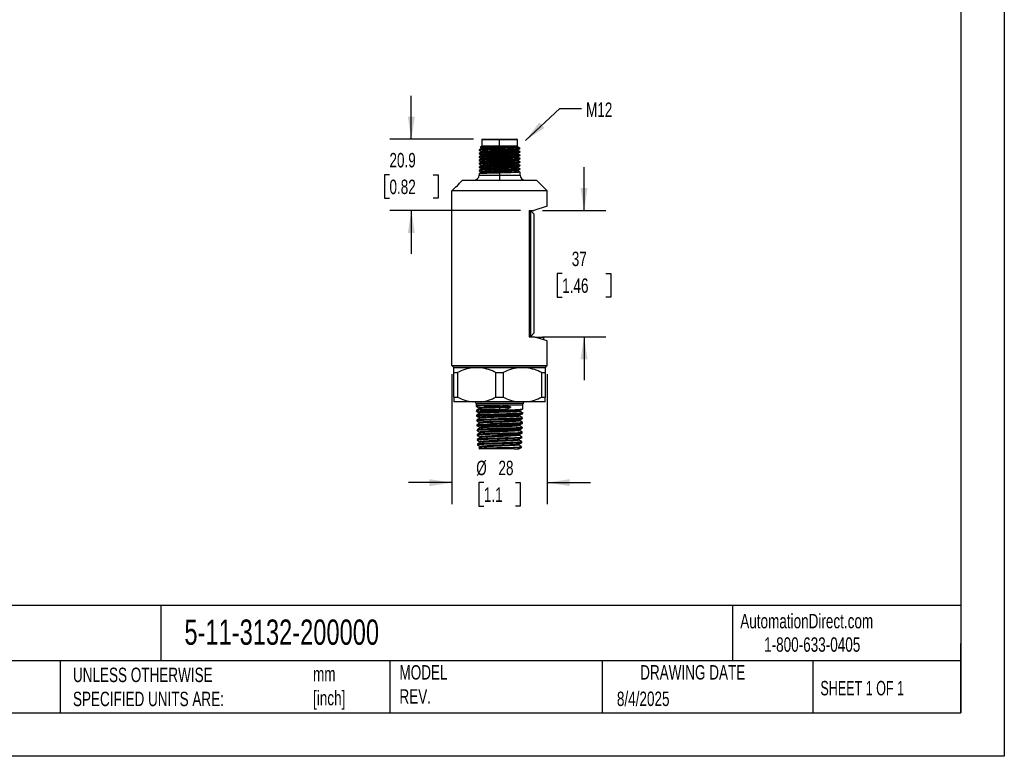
# Model space of a CAD drawing. Header units: millimetres. Extents: x 0 to 1397, y 0 to 1080.
# Tile 3 of 4: x 675 to 1397, y 0 to 540. Entities that reach past the tile are written whole.
import ezdxf

# ---------------------------------------------------------------- set-up
doc = ezdxf.new("R2010")
doc.units = ezdxf.units.MM
doc.header["$LTSCALE"] = 5
doc.linetypes.add('CENTERX2', pattern=[20.32, 12.7, -2.54, 2.54, -2.54])
doc.layers.add('DIMENSIONS', color=140, linetype='Continuous', lineweight=25)
doc.layers.add('TEXT', color=140, linetype='Continuous', lineweight=25)
doc.styles.add('SLDTEXTSTYLE0', font='TXT', dxfattribs={"width": 0.7})
doc.styles.add('SLDTEXTSTYLE1', font='TXT', dxfattribs={"width": 0.65})
doc.dimstyles.new('SLDDIMSTYLE0', dxfattribs={"dimtxt": 10.790039, "dimasz": 16.51, "dimexe": 0, "dimexo": 0.0625, "dimgap": 2.69751, "dimtad": 0, "dimtih": 1, "dimtoh": 1, "dimdec": 1, "dimlfac": 0.4, "dimrnd": 1e-09, "dimzin": 12, "dimdsep": 46, "dimtxsty": 'SLDTEXTSTYLE0', "dimsah": 1, "dimcen": 0.09, "dimadec": 0, "dimazin": 3, "dimtfac": 1, "dimtdec": 1, "dimtmove": 0, "dimatfit": 0, "dimfxl": 0, "dimfrac": 2, "dimtolj": 1, "dimtzin": 12, "dimarcsym": 0})
doc.dimstyles.new('SLDDIMSTYLE2', dxfattribs={"dimtxt": 0.18, "dimasz": 16.51, "dimexe": 0, "dimexo": 0.0625, "dimgap": 0, "dimtad": 0, "dimtih": 1, "dimtoh": 1, "dimdec": 0, "dimrnd": 1e-09, "dimzin": 0, "dimdsep": 46, "dimtxsty": 'Standard', "dimsah": 1, "dimcen": 0.09, "dimadec": 0, "dimazin": 0, "dimtfac": 16.51, "dimtdec": 0, "dimtofl": 0, "dimtmove": 0, "dimatfit": 3, "dimfxl": 0, "dimfrac": 2, "dimtolj": 1, "dimtzin": 0, "dimarcsym": 0})

# ---------------------------------------------------------------- blocks, each defined once
blk = doc.blocks.new('_D_3')
at = {"layer": 'DIMENSIONS'}
for p, q in [((1088.98, 399.95), (1088.98, 431.7)), ((1058.47, 399.95), (1104.86, 399.95)), ((1072.95, 353.7), (1069.33, 353.7)), ((1069.33, 353.7), (1069.33, 336.55)), ((1105.01, 353.7), (1108.64, 353.7)), ((1108.64, 353.7), (1108.64, 336.55)), ((1069.33, 336.55), (1072.95, 336.55)), ((1108.64, 336.55), (1105.01, 336.55)), ((1058.47, 307.45), (1104.86, 307.45)), ((1088.98, 307.45), (1088.98, 275.7))]:
    blk.add_line(p, q, dxfattribs=at)
for points in [[(1088.98, 399.95), (1091.52, 416.46), (1086.44, 416.46)], [(1088.98, 307.45), (1086.44, 290.94), (1091.52, 290.94)]]:
    blk.add_solid(points, dxfattribs=at)
at = {"layer": 'DIMENSIONS', "char_height": 10.583, "attachment_point": 1, "style": 'SLDTEXTSTYLE0'}
for s, insert in [('37', (1080, 369.76)), ('1.46', (1072.95, 350.2))]:
    blk.add_mtext(s, dxfattribs=dict(at, insert=insert))
blk = doc.blocks.new('_D_4')
at = {"layer": 'DIMENSIONS'}
for p, q in [((962.37, 452.2), (962.37, 483.95)), ((1007.96, 452.2), (946.49, 452.2)), ((946.34, 426.08), (942.71, 426.08)), ((942.71, 426.08), (942.71, 408.93)), ((978.4, 426.08), (982.02, 426.08)), ((982.02, 426.08), (982.02, 408.93)), ((942.71, 408.93), (946.34, 408.93)), ((982.02, 408.93), (978.4, 408.93)), ((1042.4, 399.95), (946.49, 399.95)), ((962.37, 399.95), (962.37, 368.2))]:
    blk.add_line(p, q, dxfattribs=at)
for points in [[(962.37, 452.2), (964.91, 468.71), (959.83, 468.71)], [(962.37, 399.95), (959.83, 383.44), (964.91, 383.44)]]:
    blk.add_solid(points, dxfattribs=at)
at = {"layer": 'DIMENSIONS', "char_height": 10.583, "attachment_point": 1, "style": 'SLDTEXTSTYLE0'}
for s, insert in [('20.9', (946.34, 442.13)), ('0.82', (946.34, 422.57))]:
    blk.add_mtext(s, dxfattribs=dict(at, insert=insert))
blk = doc.blocks.new('_D_5')
at = {"layer": 'DIMENSIONS'}
for p, q in [((992.12, 279.98), (992.12, 184.68)), ((1062, 279.98), (1062, 184.68)), ((992.12, 200.55), (960.37, 200.55)), ((1015.52, 200.55), (1011.9, 200.55)), ((1011.9, 200.55), (1011.9, 183.4)), ((1038.61, 200.55), (1042.23, 200.55)), ((1042.23, 200.55), (1042.23, 183.4)), ((1062, 200.55), (1093.75, 200.55)), ((1011.9, 183.4), (1015.52, 183.4)), ((1042.23, 183.4), (1038.61, 183.4))]:
    blk.add_line(p, q, dxfattribs=at)
for points in [[(992.12, 200.55), (975.61, 203.09), (975.61, 198.01)], [(1062, 200.55), (1078.51, 198.01), (1078.51, 203.09)]]:
    blk.add_solid(points, dxfattribs=at)
at = {"layer": 'DIMENSIONS', "char_height": 10.583, "attachment_point": 1, "style": 'SLDTEXTSTYLE0'}
for s, insert in [('%%c', (1009.94, 216.61)), ('28', (1026.23, 216.61)), ('1.1', (1015.52, 197.05))]:
    blk.add_mtext(s, dxfattribs=dict(at, insert=insert))

msp = doc.modelspace()

# ---------------------------------------------------------------- linework, layer by layer
at = {"color": 7, "linetype": 'Continuous'}
for p, q in [((1397.01, 1079.51), (1397.01, 0.01)), ((1397.01, 0.01), (0.01, 0.01))]:
    msp.add_line(p, q, dxfattribs=at)
for p, q in [((1013.94, 451.83), (1013.94, 447.2)), ((1027.06, 451.83), (1013.94, 451.83)), ((1014.31, 452.2), (1027.06, 452.2)), ((1027.06, 452.2), (1039.81, 452.2)), ((1027.06, 451.83), (1027.06, 452.2)), ((1027.06, 447.2), (1027.06, 451.83)), ((1040.19, 451.83), (1027.06, 451.83)), ((1040.19, 447.2), (1040.19, 451.83)), ((1012.06, 444.31), (1012.06, 444.08)), ((1012.06, 441.81), (1012.06, 441.58)), ((1012.87, 446.11), (1012.85, 446.11)), ((1013.94, 447.2), (1012.86, 446.12)), ((1012.87, 446.1), (1013.6, 445.68)), ((1013.6, 445.69), (1013.6, 445.2)), ((1013.6, 443.19), (1013.6, 442.7)), ((1013.6, 440.69), (1013.6, 440.2)), ((1027.06, 447.2), (1013.94, 447.2)), ((1027.06, 447.2), (1027.06, 446.52)), ((1040.19, 447.2), (1027.06, 447.2)), ((1027.06, 446.32), (1027.06, 446.52)), ((1027.06, 445.82), (1027.06, 446.32)), ((1027.06, 444.93), (1027.06, 445.82)), ((1027.06, 444.93), (1027.06, 444.7)), ((1027.06, 442.43), (1027.06, 442.2)), ((1042.06, 445.33), (1039.67, 445.33)), ((1040.53, 446.86), (1040.19, 447.2)), ((1040.24, 446.86), (1040.51, 446.86)), ((1040.53, 446.44), (1040.53, 446.86)), ((1040.53, 443.94), (1040.53, 444.43)), ((1040.53, 441.44), (1040.53, 441.93)), ((1042.06, 445.33), (1041.52, 445.87)), ((1042.06, 442.83), (1042.06, 443.06)), ((1042.06, 440.33), (1042.06, 440.56)), ((1012.06, 439.31), (1012.06, 439.08)), ((1012.06, 436.81), (1012.06, 436.58)), ((1012.06, 434.31), (1012.06, 434.08)), ((1013.6, 438.19), (1013.6, 437.7)), ((1013.6, 435.69), (1013.6, 435.2)), ((1013.6, 433.19), (1013.6, 432.7)), ((1027.06, 439.93), (1027.06, 439.7)), ((1027.06, 437.43), (1027.06, 437.2)), ((1027.06, 434.93), (1027.06, 434.7)), ((1040.53, 438.94), (1040.53, 439.43)), ((1040.53, 436.44), (1040.53, 436.93)), ((1040.53, 433.94), (1040.53, 434.43)), ((1042.06, 437.83), (1042.06, 438.06)), ((1042.06, 435.33), (1042.06, 435.56)), ((1042.06, 432.83), (1042.06, 433.06)), ((1012.06, 431.81), (1012.06, 431.58)), ((1012.06, 429.31), (1012.06, 429.08)), ((1012.06, 426.81), (1012.06, 425.95)), ((1012.06, 425.95), (1027.06, 425.95)), ((1013.6, 430.69), (1013.6, 430.2)), ((1013.6, 428.19), (1013.6, 427.7)), ((1027.06, 432.43), (1027.06, 432.2)), ((1027.06, 429.93), (1027.06, 429.7)), ((1027.06, 427.43), (1027.06, 425.95)), ((1027.06, 425.95), (1027.06, 422.2)), ((1027.06, 425.95), (1042.06, 425.95)), ((1040.53, 431.44), (1040.53, 431.93)), ((1040.53, 428.94), (1040.53, 429.43)), ((1042.06, 430.33), (1042.06, 430.56)), ((1042.06, 425.95), (1042.06, 428.06)), ((999.94, 422.2), (997.69, 419.96)), ((999.94, 422.2), (1054.19, 422.2)), ((1062, 414.39), (1054.19, 422.2)), ((995.19, 417.45), (992.12, 414.39)), ((1062, 414.39), (992.12, 414.39)), ((992.12, 286.33), (992.12, 414.39)), ((995.19, 417.45), (995.58, 417.45)), ((1062, 403.06), (1062, 414.39)), ((1048.75, 399.95), (1052.12, 399.95)), ((1048.75, 399.95), (1048.75, 307.45)), ((1049.37, 399.7), (1049.37, 399.95)), ((1049.87, 399.7), (1049.37, 399.7)), ((1049.87, 307.7), (1049.87, 399.7)), ((1049.87, 399.7), (1052.12, 397.45)), ((1062, 403.06), (1052.12, 399.95)), ((1052.12, 397.45), (1052.12, 309.95)), ((1048.75, 307.45), (1052.12, 307.45)), ((1049.37, 307.45), (1049.37, 307.7)), ((1049.87, 307.7), (1049.37, 307.7)), ((1049.87, 307.7), (1052.12, 309.95)), ((1062, 304.34), (1052.12, 307.45)), ((1052.92, 307.2), (1059.56, 307.2)), ((1059.56, 305.12), (1059.56, 307.2)), ((1062, 286.33), (1062, 304.34)), ((992.12, 286.33), (1062, 286.33)), ((993.5, 284.95), (992.12, 286.33)), ((1060.62, 284.95), (993.5, 284.95)), ((993.56, 281.13), (993.56, 284.7)), ((1007.28, 284.7), (993.56, 284.7)), ((994.56, 284.95), (994.56, 284.7)), ((1013.34, 284.7), (1007.28, 284.7)), ((1040.78, 284.7), (1013.34, 284.7)), ((1046.84, 284.7), (1040.78, 284.7)), ((1060.56, 284.7), (1046.84, 284.7)), ((1059.56, 284.7), (1059.56, 284.95)), ((1060.56, 284.7), (1060.56, 281.13)), ((1060.62, 284.95), (1062, 286.33)), ((993.56, 281.13), (996.21, 281.13)), ((993.56, 263.27), (993.56, 281.13)), ((996.21, 281.13), (996.21, 263.27)), ((1024.42, 281.13), (1029.71, 281.13)), ((1024.42, 263.27), (1024.42, 281.13)), ((1029.71, 281.13), (1029.71, 263.27)), ((1057.92, 263.27), (1057.92, 281.13)), ((1057.92, 281.13), (1060.56, 281.13)), ((1060.56, 281.13), (1060.56, 263.27)), ((993.56, 263.27), (996.21, 263.27)), ((1024.42, 263.27), (1029.71, 263.27)), ((1057.92, 263.27), (1060.56, 263.27)), ((1007.28, 259.7), (993.56, 259.7)), ((1013.34, 259.7), (1007.28, 259.7)), ((1009.94, 258.45), (1009.94, 257.2)), ((1044.19, 258.45), (1009.94, 258.45)), ((1009.94, 257.2), (1009.96, 256.32)), ((1027.06, 257.2), (1009.94, 257.2)), ((1010.06, 253.41), (1010.07, 252.79)), ((1011.97, 255.24), (1011.99, 254.63)), ((1040.78, 259.7), (1013.34, 259.7)), ((1044.19, 257.2), (1027.06, 257.2)), ((1027.06, 257.2), (1027.06, 256.12)), ((1035.04, 256.12), (1027.06, 256.12)), ((1027.06, 256.12), (1027.06, 255.5)), ((1027.06, 255.5), (1027.06, 254.3)), ((1035.03, 255.5), (1027.06, 255.5)), ((1046.84, 259.7), (1040.78, 259.7)), ((1042.08, 252.85), (1042.1, 253.48)), ((1044.11, 254.55), (1044.19, 257.2)), ((1044.19, 257.2), (1044.19, 258.45)), ((1060.56, 259.7), (1046.84, 259.7)), ((1010.17, 249.89), (1010.18, 249.26)), ((1010.27, 246.36), (1010.29, 245.74)), ((1012.08, 251.71), (1012.1, 251.11)), ((1012.19, 248.19), (1012.21, 247.58)), ((1041.86, 245.8), (1041.88, 246.4)), ((1041.97, 249.33), (1041.99, 249.95)), ((1043.89, 247.5), (1043.9, 248.12)), ((1044, 251.03), (1044.01, 251.65)), ((1010.38, 242.83), (1010.4, 242.21)), ((1010.49, 239.31), (1010.51, 238.68)), ((1010.53, 238.68), (1010.59, 238.74)), ((1012.3, 244.66), (1012.32, 244.05)), ((1012.41, 241.13), (1012.43, 240.52)), ((1041.64, 238.74), (1041.66, 239.35)), ((1041.75, 242.27), (1041.77, 242.88)), ((1043.67, 240.44), (1043.69, 241.07)), ((1043.78, 243.97), (1043.79, 244.6)), ((1010.6, 235.78), (1010.62, 235.15)), ((1010.68, 235.83), (1010.62, 235.78)), ((1010.62, 235.15), (1010.66, 235.12)), ((1010.71, 232.25), (1010.73, 231.63)), ((1012.52, 237.6), (1012.54, 237)), ((1012.63, 234.08), (1012.65, 233.47)), ((1041.42, 231.69), (1041.44, 232.31)), ((1041.53, 235.22), (1041.55, 235.82)), ((1043.45, 233.39), (1043.47, 234.01)), ((1043.56, 236.92), (1043.58, 237.54)), ((1010.82, 228.72), (1010.84, 228.1)), ((1011.73, 225.67), (1012.22, 225.2)), ((1037.73, 225.2), (1012.22, 225.2)), ((1012.74, 230.55), (1012.76, 229.94)), ((1012.85, 227.02), (1012.87, 226.42)), ((1037.01, 226.45), (1043.23, 226.45)), ((1037.73, 225.2), (1041.14, 225.2)), ((1041.31, 228.16), (1041.33, 228.79)), ((1042.95, 226.19), (1043.23, 226.45)), ((1043.23, 226.45), (1043.25, 226.96)), ((1043.34, 229.86), (1043.36, 230.49))]:
    msp.add_line(p, q)
at = {"flags": 128}
for points in [[(1027.06, 444.7), (1024.16, 444.63), (1021.32, 444.55), (1018.71, 444.46), (1016.46, 444.39), (1014.61, 444.31), (1013.2, 444.23), (1012.35, 444.15), (1012.06, 444.08), (1012.12, 444.06)], [(1027.06, 442.2), (1024.16, 442.13), (1021.32, 442.05), (1018.71, 441.96), (1016.46, 441.89), (1014.61, 441.81), (1013.2, 441.73), (1012.35, 441.65), (1012.06, 441.58), (1012.13, 441.56)], [(1012.07, 444.06), (1012.84, 443.62), (1013.6, 443.18)], [(1013.61, 445.21), (1012.84, 444.77), (1012.08, 444.32)], [(1013.62, 442.71), (1012.85, 442.27), (1012.08, 441.83)], [(1012.08, 441.56), (1012.85, 441.12), (1013.6, 440.68)], [(1040.51, 441.92), (1040.17, 441.85), (1039.37, 441.77), (1038.15, 441.7), (1036.58, 441.63), (1034.7, 441.56), (1032.52, 441.48), (1030.15, 441.41), (1027.71, 441.33), (1025.28, 441.26), (1022.85, 441.19), (1020.55, 441.11), (1018.5, 441.04), (1016.77, 440.97), (1015.35, 440.9), (1014.32, 440.82), (1013.74, 440.75), (1013.63, 440.69)], [(1040.49, 444.42), (1040.49, 444.41), (1040.09, 444.34), (1039.23, 444.26), (1037.96, 444.19), (1036.35, 444.12), (1034.43, 444.05), (1032.22, 443.97), (1029.83, 443.9), (1027.39, 443.83), (1024.95, 443.75), (1022.53, 443.68), (1020.26, 443.6), (1018.25, 443.53), (1016.56, 443.46), (1015.19, 443.39), (1014.22, 443.31), (1013.69, 443.24), (1013.65, 443.19)], [(1040.48, 443.94), (1040.49, 443.91), (1040.09, 443.84), (1039.23, 443.76), (1037.96, 443.69), (1036.35, 443.62), (1034.43, 443.55), (1032.22, 443.47), (1029.83, 443.4), (1027.39, 443.33), (1024.95, 443.25), (1022.53, 443.18), (1020.26, 443.1), (1018.25, 443.03), (1016.56, 442.96), (1015.19, 442.89), (1014.22, 442.81), (1013.69, 442.74), (1013.67, 442.71)], [(1040.49, 441.44), (1040.51, 441.42), (1040.17, 441.35), (1039.37, 441.27), (1038.15, 441.2), (1036.58, 441.13), (1034.7, 441.06), (1032.52, 440.98), (1030.15, 440.91), (1027.71, 440.83), (1025.28, 440.76), (1022.85, 440.69), (1020.55, 440.61), (1018.5, 440.54), (1016.77, 440.47), (1015.35, 440.4), (1014.32, 440.32), (1013.74, 440.25), (1013.67, 440.21)], [(1027.06, 445.82), (1029.24, 445.88), (1031.4, 445.95), (1033.45, 446.01), (1035.31, 446.08), (1037.39, 446.16), (1039.03, 446.25), (1040.09, 446.34), (1040.52, 446.43), (1040.48, 446.44)], [(1027.06, 444.93), (1029.82, 445), (1032.53, 445.08), (1035.05, 445.16), (1036.82, 445.21), (1038.35, 445.27), (1039.67, 445.33)], [(1042.01, 443.07), (1042.06, 443.06), (1041.78, 442.98), (1040.92, 442.9), (1039.52, 442.82), (1037.67, 442.74), (1035.42, 442.67), (1032.8, 442.59), (1029.96, 442.51), (1027.06, 442.43)], [(1042, 440.57), (1042.06, 440.56), (1041.78, 440.48), (1040.92, 440.4), (1039.52, 440.32), (1037.67, 440.24), (1035.42, 440.17), (1032.8, 440.09), (1029.96, 440.01), (1027.06, 439.93)], [(1039.67, 445.33), (1040.08, 445.38), (1040.58, 445.46), (1041.04, 445.56), (1041.31, 445.64), (1041.45, 445.7), (1041.52, 445.76), (1041.55, 445.82), (1041.5, 445.89), (1041.45, 445.91)], [(1041.45, 445.92), (1041.28, 446.02), (1040.51, 446.46)], [(1040.51, 444.42), (1041.28, 444.86), (1042.04, 445.31)], [(1040.51, 441.92), (1041.28, 442.37), (1042.05, 442.81)], [(1040.51, 439.42), (1041.28, 439.87), (1042.05, 440.31)], [(1042.05, 443.07), (1041.28, 443.51), (1040.53, 443.95)], [(1042.05, 440.57), (1041.28, 441.02), (1040.53, 441.45)], [(1027.06, 439.7), (1024.16, 439.63), (1021.32, 439.55), (1018.71, 439.46), (1016.46, 439.39), (1014.61, 439.31), (1013.2, 439.23), (1012.35, 439.15), (1012.06, 439.08), (1012.12, 439.06)], [(1027.06, 437.2), (1024.16, 437.13), (1021.32, 437.05), (1018.71, 436.96), (1016.46, 436.89), (1014.61, 436.81), (1013.2, 436.73), (1012.35, 436.65), (1012.06, 436.58), (1012.14, 436.56)], [(1027.06, 434.7), (1024.16, 434.63), (1021.32, 434.55), (1018.71, 434.46), (1016.46, 434.39), (1014.61, 434.31), (1013.2, 434.23), (1012.35, 434.15), (1012.06, 434.08), (1012.13, 434.06)], [(1012.07, 439.06), (1012.84, 438.62), (1013.6, 438.18)], [(1013.61, 435.21), (1012.84, 434.76), (1012.07, 434.32)], [(1013.61, 440.21), (1012.84, 439.77), (1012.08, 439.32)], [(1013.62, 437.71), (1012.85, 437.27), (1012.08, 436.83)], [(1012.08, 436.56), (1012.85, 436.11), (1013.6, 435.68)], [(1012.08, 434.06), (1012.84, 433.62), (1013.6, 433.18)], [(1040.47, 436.92), (1040.31, 436.87), (1039.63, 436.79), (1038.51, 436.72), (1037.03, 436.65), (1035.24, 436.58), (1033.13, 436.5), (1030.8, 436.43), (1028.36, 436.35), (1025.93, 436.28), (1023.49, 436.21), (1021.15, 436.13), (1019.02, 436.06), (1017.2, 435.99), (1015.7, 435.92), (1014.56, 435.84), (1013.85, 435.77), (1013.6, 435.7), (1013.61, 435.69)], [(1040.46, 434.42), (1040.36, 434.38), (1039.74, 434.31), (1038.69, 434.23), (1037.25, 434.16), (1035.5, 434.09), (1033.42, 434.01), (1031.12, 433.94), (1028.69, 433.86), (1026.25, 433.79), (1023.81, 433.72), (1021.45, 433.64), (1019.29, 433.57), (1017.43, 433.5), (1015.88, 433.43), (1014.69, 433.35), (1013.92, 433.28), (1013.6, 433.2), (1013.63, 433.19)], [(1040.49, 439.42), (1040.24, 439.36), (1039.5, 439.28), (1038.34, 439.21), (1036.81, 439.14), (1034.97, 439.07), (1032.83, 438.99), (1030.47, 438.92), (1028.03, 438.84), (1025.6, 438.77), (1023.17, 438.7), (1020.85, 438.62), (1018.76, 438.55), (1016.99, 438.48), (1015.52, 438.41), (1014.44, 438.33), (1013.79, 438.26), (1013.61, 438.19)], [(1040.5, 433.94), (1040.36, 433.88), (1039.74, 433.81), (1038.69, 433.73), (1037.25, 433.66), (1035.5, 433.59), (1033.42, 433.51), (1031.12, 433.44), (1028.69, 433.36), (1026.25, 433.29), (1023.81, 433.22), (1021.45, 433.14), (1019.29, 433.07), (1017.43, 433), (1015.88, 432.93), (1014.69, 432.85), (1013.92, 432.78), (1013.63, 432.71)], [(1040.53, 436.44), (1040.31, 436.37), (1039.63, 436.29), (1038.51, 436.22), (1037.03, 436.15), (1035.24, 436.08), (1033.13, 436), (1030.8, 435.93), (1028.36, 435.85), (1025.93, 435.78), (1023.49, 435.71), (1021.15, 435.63), (1019.02, 435.56), (1017.2, 435.49), (1015.7, 435.42), (1014.56, 435.34), (1013.85, 435.27), (1013.64, 435.21)], [(1040.5, 438.94), (1040.53, 438.93), (1040.24, 438.86), (1039.5, 438.78), (1038.34, 438.71), (1036.81, 438.64), (1034.97, 438.57), (1032.83, 438.49), (1030.47, 438.42), (1028.03, 438.34), (1025.6, 438.27), (1023.17, 438.2), (1020.85, 438.12), (1018.76, 438.05), (1016.99, 437.98), (1015.52, 437.91), (1014.44, 437.83), (1013.79, 437.76), (1013.67, 437.71)], [(1042, 438.07), (1042.06, 438.06), (1041.78, 437.98), (1040.92, 437.9), (1039.52, 437.82), (1037.67, 437.74), (1035.42, 437.67), (1032.8, 437.59), (1029.96, 437.51), (1027.06, 437.43)], [(1042, 435.57), (1042.06, 435.56), (1041.78, 435.48), (1040.92, 435.4), (1039.52, 435.32), (1037.67, 435.24), (1035.42, 435.17), (1032.8, 435.09), (1029.96, 435.01), (1027.06, 434.93)], [(1042, 433.07), (1042.06, 433.06), (1041.78, 432.98), (1040.92, 432.9), (1039.52, 432.82), (1037.67, 432.74), (1035.42, 432.67), (1032.8, 432.59), (1029.96, 432.51), (1027.06, 432.43)], [(1040.51, 436.92), (1041.28, 437.37), (1042.05, 437.81)], [(1040.52, 434.42), (1041.28, 434.87), (1042.05, 435.31)], [(1042.05, 438.07), (1041.28, 438.51), (1040.53, 438.95)], [(1042.05, 435.57), (1041.28, 436.02), (1040.53, 436.45)], [(1042.05, 433.07), (1041.28, 433.52), (1040.53, 433.95)], [(1027.06, 432.2), (1024.16, 432.13), (1021.32, 432.05), (1018.71, 431.96), (1016.46, 431.89), (1014.61, 431.81), (1013.2, 431.73), (1012.35, 431.65), (1012.06, 431.58), (1012.14, 431.56)], [(1027.06, 429.7), (1024.16, 429.63), (1021.32, 429.55), (1018.71, 429.46), (1016.46, 429.39), (1014.61, 429.31), (1013.2, 429.23), (1012.35, 429.15), (1012.06, 429.08), (1012.13, 429.06)], [(1013.61, 430.21), (1012.84, 429.76), (1012.07, 429.32)], [(1013.61, 432.71), (1012.85, 432.27), (1012.08, 431.82)], [(1012.08, 431.56), (1012.85, 431.11), (1013.6, 430.68)], [(1012.08, 429.06), (1012.84, 428.62), (1013.6, 428.18)], [(1013.61, 427.71), (1012.85, 427.27), (1012.08, 426.82)], [(1040.46, 431.92), (1040.41, 431.89), (1039.85, 431.82), (1038.85, 431.74), (1037.46, 431.67), (1035.75, 431.6), (1033.72, 431.52), (1031.43, 431.45), (1029.01, 431.37), (1026.58, 431.3), (1024.14, 431.23), (1021.75, 431.15), (1019.56, 431.08), (1017.65, 431.01), (1016.07, 430.94), (1014.82, 430.86), (1013.99, 430.79), (1013.62, 430.71), (1013.65, 430.69)], [(1040.49, 431.44), (1040.41, 431.39), (1039.85, 431.32), (1038.85, 431.24), (1037.46, 431.17), (1035.75, 431.1), (1033.72, 431.02), (1031.43, 430.95), (1029.01, 430.87), (1026.58, 430.8), (1024.14, 430.73), (1021.75, 430.65), (1019.56, 430.58), (1017.65, 430.51), (1016.07, 430.44), (1014.82, 430.36), (1013.99, 430.29), (1013.62, 430.21), (1013.63, 430.21)], [(1040.47, 429.42), (1040.45, 429.4), (1039.95, 429.33), (1039.01, 429.25), (1037.66, 429.18), (1036, 429.11), (1034, 429.03), (1031.75, 428.96), (1029.34, 428.88), (1026.9, 428.81), (1024.46, 428.74), (1022.06, 428.66), (1019.84, 428.59), (1017.89, 428.52), (1016.26, 428.45), (1014.97, 428.37), (1014.08, 428.3), (1013.64, 428.22), (1013.65, 428.19)], [(1040.48, 428.94), (1040.45, 428.9), (1039.95, 428.83), (1039.01, 428.75), (1037.66, 428.68), (1036, 428.61), (1034, 428.53), (1031.75, 428.46), (1029.34, 428.38), (1026.9, 428.31), (1024.46, 428.24), (1022.06, 428.16), (1019.84, 428.09), (1017.89, 428.02), (1016.26, 427.95), (1014.97, 427.87), (1014.08, 427.8), (1013.64, 427.72), (1013.65, 427.71)], [(1042, 430.57), (1042.06, 430.56), (1041.78, 430.48), (1040.92, 430.4), (1039.52, 430.32), (1037.67, 430.24), (1035.42, 430.17), (1032.8, 430.09), (1029.96, 430.01), (1027.06, 429.93)], [(1041.99, 428.07), (1042.06, 428.06), (1041.78, 427.98), (1040.92, 427.9), (1039.52, 427.82), (1037.67, 427.74), (1035.42, 427.67), (1032.8, 427.59), (1029.96, 427.51), (1027.06, 427.43)], [(1040.51, 431.92), (1041.28, 432.37), (1042.05, 432.81)], [(1040.52, 429.42), (1041.28, 429.87), (1042.05, 430.31)], [(1042.05, 430.57), (1041.28, 431.02), (1040.53, 431.45)], [(1042.04, 428.07), (1041.28, 428.52), (1040.53, 428.95)], [(995.58, 417.45), (996.43, 418.42), (996.43, 418.42)], [(993.56, 263.27), (993.56, 261.64), (993.56, 260.43), (993.56, 259.7)], [(1060.56, 259.7), (1060.56, 260.42), (1060.56, 261.64), (1060.56, 263.27)], [(1009.99, 256.29), (1011, 255.75), (1011.97, 255.22)], [(1012.02, 254.65), (1011.05, 254.05), (1010.08, 253.45)], [(1010.08, 252.79), (1010.08, 252.8), (1010.21, 252.86), (1010.57, 252.93), (1011.51, 253.02), (1012.91, 253.12), (1014.73, 253.22), (1016.91, 253.31), (1019.39, 253.41), (1022.1, 253.51), (1024.95, 253.6), (1027.87, 253.7), (1030.77, 253.8), (1033.56, 253.89), (1036.16, 253.99), (1038.49, 254.09), (1040.48, 254.18), (1042.08, 254.28), (1043.24, 254.38), (1043.92, 254.47), (1044.07, 254.56)], [(1010.11, 252.76), (1011.11, 252.22), (1012.08, 251.7)], [(1027.06, 255.5), (1023.9, 255.38), (1020.89, 255.26), (1018.14, 255.14), (1015.8, 255.03), (1013.95, 254.91), (1012.69, 254.79), (1012.06, 254.67), (1012.06, 254.65)], [(1042.05, 253.44), (1041.97, 253.41), (1041.68, 253.35), (1041.21, 253.29), (1040.58, 253.23), (1039.8, 253.16), (1038.87, 253.1), (1037.8, 253.04), (1036.61, 252.98), (1035.31, 252.92), (1033.92, 252.86), (1032.44, 252.8), (1030.91, 252.74), (1029.32, 252.68), (1027.72, 252.62), (1026.1, 252.56), (1024.5, 252.5), (1022.93, 252.44), (1021.41, 252.38), (1019.95, 252.32), (1018.57, 252.26), (1017.3, 252.2), (1016.13, 252.14), (1015.1, 252.08), (1014.2, 252.02), (1013.45, 251.96), (1012.86, 251.9), (1012.43, 251.84), (1012.17, 251.78), (1012.08, 251.72), (1012.08, 251.71)], [(1042, 252.85), (1041.94, 252.78), (1041.18, 252.66), (1039.79, 252.54), (1037.85, 252.42), (1035.42, 252.3), (1032.63, 252.19), (1029.6, 252.07), (1026.45, 251.95), (1023.33, 251.83), (1020.38, 251.71), (1017.72, 251.59), (1015.48, 251.48), (1013.76, 251.36), (1012.62, 251.24), (1012.13, 251.12)], [(1015.57, 256.79), (1017.21, 256.86), (1018.99, 256.93), (1020.9, 256.99), (1022.9, 257.06)], [(1022.92, 254.16), (1020.93, 254.09), (1019.04, 254.02), (1017.26, 253.95), (1015.63, 253.89)], [(1022.9, 257.06), (1024.97, 257.13), (1027.06, 257.2)], [(1027.06, 254.3), (1024.98, 254.23), (1022.92, 254.16)], [(1035.04, 256.12), (1035.03, 255.77), (1035.03, 255.5)], [(1043.99, 251.65), (1043.96, 251.61), (1043.67, 251.54), (1043.17, 251.48), (1042.46, 251.41), (1041.57, 251.35), (1040.52, 251.29), (1039.33, 251.23), (1038.02, 251.17), (1036.62, 251.11), (1035.15, 251.05), (1033.62, 250.99), (1032.06, 250.94), (1028.92, 250.83), (1025.85, 250.73), (1022.95, 250.63), (1020.31, 250.54), (1017.96, 250.45), (1015.94, 250.37), (1014.26, 250.29), (1012.91, 250.21), (1011.87, 250.14), (1011.11, 250.08), (1010.6, 250.02), (1010.3, 249.96), (1010.23, 249.94), (1010.19, 249.92), (1010.17, 249.9), (1010.17, 249.89)], [(1010.22, 249.23), (1010.19, 249.25), (1010.19, 249.26), (1010.18, 249.26), (1010.18, 249.26), (1010.18, 249.26), (1010.18, 249.26), (1010.18, 249.26), (1010.18, 249.26), (1010.18, 249.26), (1010.45, 249.36), (1011.24, 249.46), (1012.71, 249.58), (1014.72, 249.69), (1017.18, 249.8), (1020, 249.9), (1023.06, 250.01), (1026.24, 250.12), (1029.42, 250.23), (1032.49, 250.33), (1035.35, 250.43), (1037.91, 250.54), (1040.09, 250.64), (1041.82, 250.74), (1043.06, 250.84), (1043.79, 250.94), (1043.97, 251.03)], [(1012.13, 251.12), (1011.16, 250.52), (1010.19, 249.92)], [(1010.22, 249.23), (1011.22, 248.69), (1012.19, 248.17)], [(1012.25, 247.6), (1011.28, 247), (1010.31, 246.4)], [(1043.84, 248.13), (1043.86, 248.09), (1043.41, 247.99), (1042.47, 247.89), (1041.06, 247.8), (1039.25, 247.7), (1037.07, 247.6), (1034.59, 247.5), (1031.89, 247.41), (1029.05, 247.31), (1026.15, 247.21), (1023.28, 247.12), (1020.52, 247.02), (1017.95, 246.92), (1015.66, 246.83), (1013.71, 246.73), (1012.16, 246.63), (1011.05, 246.53), (1010.42, 246.44), (1010.32, 246.36)], [(1010.32, 245.7), (1011.33, 245.16), (1012.3, 244.64)], [(1041.94, 249.92), (1041.93, 249.9), (1041.71, 249.84), (1041.32, 249.78), (1040.76, 249.72), (1040.04, 249.66), (1039.18, 249.6), (1038.17, 249.54), (1037.04, 249.48), (1035.79, 249.42), (1034.44, 249.36), (1033.01, 249.3), (1031.5, 249.24), (1029.95, 249.18), (1028.36, 249.12), (1026.76, 249.06), (1025.17, 249), (1023.59, 248.94), (1022.06, 248.88), (1020.58, 248.82), (1019.18, 248.76), (1017.87, 248.7), (1016.67, 248.63), (1015.59, 248.57), (1014.64, 248.51), (1013.83, 248.45), (1013.18, 248.39), (1012.69, 248.33), (1012.36, 248.27), (1012.21, 248.21), (1012.21, 248.19)], [(1041.92, 249.33), (1041.73, 249.23), (1040.85, 249.11), (1039.37, 248.99), (1037.33, 248.87), (1034.85, 248.75), (1032.02, 248.63), (1028.97, 248.52), (1025.84, 248.4), (1022.77, 248.28), (1019.89, 248.16), (1017.32, 248.04), (1015.19, 247.92), (1013.59, 247.81), (1012.58, 247.69), (1012.32, 247.6)], [(1041.83, 246.39), (1041.71, 246.34), (1041.39, 246.28), (1040.9, 246.22), (1040.25, 246.16), (1039.45, 246.1), (1038.51, 246.04), (1037.44, 245.98), (1036.24, 245.92), (1034.94, 245.86), (1033.55, 245.8), (1032.08, 245.74), (1030.56, 245.68), (1029, 245.62), (1027.41, 245.55), (1025.82, 245.49), (1024.25, 245.43), (1022.71, 245.37), (1021.22, 245.31), (1019.79, 245.25), (1018.45, 245.19), (1017.22, 245.13), (1016.09, 245.07), (1015.1, 245.01), (1013.53, 244.89), (1012.97, 244.83), (1012.58, 244.77), (1012.36, 244.71), (1012.32, 244.66)], [(1041.85, 245.8), (1041.86, 245.79), (1041.5, 245.68), (1040.51, 245.56), (1038.92, 245.44), (1036.81, 245.32), (1034.27, 245.2), (1031.41, 245.08), (1028.36, 244.97), (1025.25, 244.85), (1022.23, 244.73), (1019.42, 244.61), (1016.95, 244.49), (1014.93, 244.37), (1013.44, 244.26), (1012.56, 244.14), (1012.43, 244.07)], [(1030.34, 246.73), (1033.3, 246.83), (1036.05, 246.94), (1038.5, 247.04), (1040.57, 247.14), (1042.17, 247.25), (1043.27, 247.35), (1043.82, 247.45), (1043.81, 247.5)], [(1041.84, 246.39), (1042.85, 246.93), (1043.85, 247.47)], [(1043.78, 244.62), (1042.81, 245.22), (1041.86, 245.82)], [(1043.88, 248.16), (1042.91, 248.76), (1041.97, 249.34)], [(1012.35, 244.07), (1011.38, 243.47), (1010.41, 242.87)], [(1010.44, 242.21), (1010.42, 242.23), (1010.67, 242.31), (1011.24, 242.39), (1012.11, 242.47), (1013.26, 242.54), (1014.68, 242.62), (1016.33, 242.7), (1018.18, 242.78), (1020.21, 242.85), (1022.37, 242.93), (1024.61, 243.01)], [(1012.45, 240.54), (1011.48, 239.93), (1010.51, 239.33)], [(1024.63, 240.11), (1022.39, 240.03), (1020.25, 239.95), (1018.23, 239.87), (1016.39, 239.8), (1014.74, 239.72), (1013.33, 239.64), (1012.19, 239.56), (1011.33, 239.49), (1010.76, 239.41), (1010.51, 239.33), (1010.53, 239.31)], [(1010.55, 238.65), (1011.08, 238.36), (1011.59, 238.09), (1012.55, 237.57)], [(1041.71, 242.86), (1041.68, 242.84), (1041.01, 242.72), (1040.44, 242.66), (1039.7, 242.6), (1038.82, 242.53), (1037.81, 242.47), (1036.67, 242.41), (1035.42, 242.35), (1034.07, 242.29), (1032.64, 242.23), (1029.62, 242.11), (1028.05, 242.05), (1026.47, 241.99), (1023.35, 241.87), (1021.85, 241.81), (1020.41, 241.75), (1017.78, 241.63), (1016.61, 241.57), (1015.57, 241.51), (1014.66, 241.45), (1013.9, 241.39), (1013.28, 241.33), (1012.83, 241.27), (1012.54, 241.21), (1012.42, 241.15), (1012.45, 241.13)], [(1041.69, 242.27), (1041.73, 242.24), (1041.25, 242.13), (1040.15, 242.01), (1038.47, 241.89), (1036.28, 241.77), (1033.68, 241.65), (1030.8, 241.53), (1027.75, 241.42), (1024.67, 241.3), (1021.7, 241.18), (1018.97, 241.06), (1016.6, 240.94), (1014.69, 240.82), (1013.33, 240.71), (1012.58, 240.59), (1012.53, 240.54)], [(1041.61, 239.33), (1041.45, 239.27), (1041.1, 239.21), (1039.92, 239.09), (1039.11, 239.03), (1038.15, 238.97), (1035.87, 238.85), (1034.57, 238.79), (1033.19, 238.73), (1030.22, 238.61), (1028.68, 238.55), (1027.11, 238.49), (1025.55, 238.43), (1024, 238.37), (1021.03, 238.25), (1019.65, 238.19), (1018.35, 238.13), (1016.06, 238.01), (1015.1, 237.94), (1014.28, 237.88), (1013.1, 237.76), (1012.74, 237.7), (1012.55, 237.64), (1012.6, 237.6)], [(1041.56, 238.74), (1041.58, 238.69), (1040.98, 238.57), (1039.77, 238.46), (1037.99, 238.34), (1035.74, 238.22), (1033.1, 238.1), (1030.19, 237.98), (1027.15, 237.86), (1024.1, 237.75), (1021.19, 237.63), (1018.54, 237.51), (1016.27, 237.39), (1014.47, 237.27), (1013.24, 237.15), (1012.61, 237.04), (1012.62, 237.02)], [(1019.25, 239.29), (1021.1, 239.36), (1023.04, 239.43), (1025.03, 239.49), (1027.06, 239.56)], [(1024.61, 243.01), (1026.91, 243.09), (1029.21, 243.16), (1031.46, 243.24), (1033.64, 243.32), (1035.69, 243.4), (1037.58, 243.47), (1039.26, 243.55), (1040.72, 243.63), (1041.91, 243.71), (1042.83, 243.78), (1043.44, 243.86), (1043.74, 243.94), (1043.74, 243.97)], [(1043.65, 241.07), (1043.65, 241.04), (1043.35, 240.96), (1042.74, 240.88), (1041.83, 240.8), (1040.64, 240.73), (1039.2, 240.65), (1037.52, 240.57), (1035.64, 240.49), (1033.6, 240.42), (1031.44, 240.34), (1029.2, 240.26), (1026.91, 240.18), (1024.63, 240.11)], [(1027.06, 239.56), (1029.09, 239.63), (1031.09, 239.7), (1033.03, 239.77), (1034.88, 239.84)], [(1043.72, 244.6), (1043.73, 244.55), (1043.18, 244.45), (1042.09, 244.34), (1040.49, 244.24), (1038.44, 244.14), (1036.01, 244.03), (1033.27, 243.93), (1030.32, 243.83)], [(1040.86, 240.12), (1042.32, 240.22), (1043.26, 240.32), (1043.65, 240.43), (1043.62, 240.45)], [(1041.62, 239.33), (1042.62, 239.87), (1043.63, 240.41)], [(1043.55, 237.57), (1042.58, 238.18), (1041.64, 238.76)], [(1041.73, 242.86), (1042.74, 243.4), (1043.74, 243.94)], [(1043.66, 241.1), (1042.69, 241.7), (1041.75, 242.29)], [(1012.57, 237.02), (1011.6, 236.41), (1010.63, 235.81)], [(1010.65, 235.12), (1011.66, 234.58), (1012.63, 234.06)], [(1025.46, 233.08), (1022.51, 232.98), (1019.72, 232.87), (1017.18, 232.77), (1014.97, 232.67), (1013.16, 232.56), (1011.82, 232.46), (1011, 232.36), (1010.71, 232.25), (1010.72, 232.25)], [(1043.39, 233.36), (1043.09, 233.27), (1042.35, 233.18), (1041.26, 233.1), (1039.9, 233.02), (1038.34, 232.94), (1036.63, 232.86), (1034.83, 232.79), (1032.99, 232.72), (1031.16, 232.65), (1029.37, 232.59), (1027.1, 232.51), (1024.99, 232.44), (1023.1, 232.37), (1020.67, 232.28), (1018.73, 232.21), (1017.25, 232.15), (1016.18, 232.1), (1015.46, 232.07), (1015.05, 232.05), (1014.95, 232.04), (1014.95, 232.04), (1014.95, 232.04), (1014.93, 232.04), (1014.85, 232.04), (1013.62, 231.97), (1012.56, 231.9), (1011.7, 231.82), (1010.99, 231.73), (1010.73, 231.63), (1010.73, 231.63), (1010.73, 231.63), (1010.73, 231.63), (1010.73, 231.63), (1010.73, 231.63), (1010.74, 231.62), (1010.75, 231.6), (1010.78, 231.59)], [(1012.68, 233.49), (1011.71, 232.89), (1010.74, 232.28)], [(1010.77, 231.59), (1011.78, 231.05), (1012.74, 230.53)], [(1041.45, 235.22), (1041.4, 235.14), (1040.69, 235.02), (1039.37, 234.91), (1037.51, 234.79), (1035.19, 234.67), (1032.51, 234.55), (1029.59, 234.43), (1026.56, 234.31), (1023.55, 234.2), (1020.7, 234.08), (1018.13, 233.96), (1015.96, 233.84), (1014.28, 233.72), (1013.17, 233.6), (1012.68, 233.49)], [(1041.45, 235.8), (1041.15, 235.71), (1040.11, 235.59), (1038.47, 235.47), (1037.45, 235.41), (1036.3, 235.35), (1033.71, 235.23), (1032.29, 235.17), (1030.81, 235.11), (1027.74, 234.99), (1024.65, 234.86), (1021.66, 234.74), (1018.92, 234.62), (1016.57, 234.5), (1014.69, 234.38), (1013.39, 234.26), (1012.72, 234.14), (1012.72, 234.08)], [(1041.32, 232.28), (1041.18, 232.21), (1040.27, 232.09), (1038.76, 231.97), (1036.71, 231.84), (1034.21, 231.72), (1031.39, 231.6), (1028.36, 231.48), (1025.28, 231.36), (1022.29, 231.24), (1019.51, 231.12), (1017.09, 231), (1015.12, 230.88), (1013.71, 230.76), (1012.91, 230.64), (1012.81, 230.55)], [(1041.37, 231.69), (1041.2, 231.59), (1040.38, 231.47), (1038.96, 231.36), (1037.02, 231.24), (1034.63, 231.12), (1031.92, 231), (1028.99, 230.88), (1025.97, 230.76), (1023.01, 230.65), (1020.23, 230.53), (1017.75, 230.41), (1015.68, 230.29), (1014.12, 230.17), (1013.14, 230.05), (1012.84, 229.96)], [(1027.06, 236.66), (1025.04, 236.59), (1023.06, 236.52), (1021.13, 236.45), (1019.3, 236.39)], [(1025.45, 235.98), (1027.47, 236.05), (1029.48, 236.12), (1031.46, 236.19), (1033.37, 236.26)], [(1033.33, 233.35), (1031.43, 233.29), (1029.47, 233.22), (1027.46, 233.15), (1025.46, 233.08)], [(1034.84, 236.94), (1033, 236.87), (1031.07, 236.8), (1029.08, 236.73), (1027.06, 236.66)], [(1043.53, 237.54), (1043.56, 237.52), (1043.17, 237.42), (1042.23, 237.32), (1040.78, 237.21)], [(1043.33, 230.52), (1042.36, 231.12), (1041.42, 231.71)], [(1041.51, 235.8), (1042.52, 236.34), (1043.52, 236.88)], [(1043.43, 234.05), (1042.47, 234.65), (1041.53, 235.23)], [(1043.44, 234.02), (1043.42, 233.97), (1043.15, 233.91)], [(1043.24, 236.81), (1043.51, 236.88), (1043.53, 236.92)], [(1043.29, 230.49), (1043.31, 230.45), (1042.8, 230.34), (1041.72, 230.24), (1040.09, 230.13), (1037.94, 230.02), (1035.36, 229.91), (1032.43, 229.8), (1029.26, 229.68), (1025.97, 229.57), (1024.32, 229.51), (1022.7, 229.45), (1021.11, 229.4), (1019.58, 229.34), (1018.12, 229.28), (1016.75, 229.22), (1015.49, 229.16), (1014.36, 229.1), (1013.36, 229.04), (1012.51, 228.98), (1011.82, 228.92), (1011.31, 228.86), (1010.98, 228.8), (1010.83, 228.74), (1010.84, 228.72)], [(1012.79, 229.96), (1011.82, 229.36), (1010.85, 228.76)], [(1043.28, 229.83), (1043.17, 229.78), (1042.83, 229.72), (1042.14, 229.65), (1041.24, 229.58), (1040.2, 229.51), (1038.49, 229.42), (1036.73, 229.34), (1035.05, 229.27), (1033.55, 229.21), (1032.27, 229.16), (1031.26, 229.13), (1030.55, 229.1), (1030.14, 229.09), (1030.05, 229.09), (1030.04, 229.08), (1030.04, 229.08), (1030.04, 229.08), (1030.03, 229.08), (1030.03, 229.08), (1030.01, 229.08), (1029.74, 229.07), (1029.21, 229.06), (1027.06, 228.98), (1024.91, 228.91), (1022.8, 228.83), (1020.77, 228.76), (1018.85, 228.69), (1017.07, 228.61), (1015.46, 228.54), (1014.07, 228.46), (1012.9, 228.39), (1011.98, 228.31), (1011.32, 228.24), (1010.94, 228.16), (1010.86, 228.1)], [(1010.88, 228.06), (1011.88, 227.52), (1012.85, 227)], [(1012.9, 226.43), (1011.93, 225.83), (1011.73, 225.71)], [(1011.74, 225.7), (1011.74, 225.71), (1011.94, 225.75), (1012.34, 225.79), (1012.93, 225.83), (1013.7, 225.87), (1014.65, 225.9), (1015.76, 225.94), (1017.02, 225.98), (1018.42, 226.02), (1019.94, 226.06), (1021.56, 226.1), (1023.26, 226.14), (1025.01, 226.18), (1026.8, 226.22), (1028.6, 226.26), (1030.39, 226.29), (1032.15, 226.33), (1033.86, 226.37), (1035.48, 226.41), (1037.01, 226.45)], [(1041.22, 228.75), (1041.17, 228.7), (1040.41, 228.58), (1039.02, 228.46), (1037.09, 228.34), (1034.69, 228.22), (1031.94, 228.1), (1028.97, 227.98), (1025.92, 227.86), (1022.91, 227.74), (1020.11, 227.62), (1017.62, 227.5), (1015.57, 227.38), (1014.05, 227.25), (1013.13, 227.13), (1012.88, 227.02)], [(1041.31, 228.16), (1041.31, 228.16), (1040.98, 228.04), (1040.05, 227.92), (1038.53, 227.81), (1036.51, 227.69), (1034.07, 227.57), (1031.33, 227.45), (1028.39, 227.33), (1025.4, 227.21), (1022.49, 227.09), (1019.77, 226.98), (1017.38, 226.86), (1015.43, 226.74), (1013.98, 226.62), (1013.12, 226.5), (1012.98, 226.43)], [(1041.17, 225.21), (1042.18, 225.76), (1042.83, 226.1)], [(1043.23, 226.98), (1042.26, 227.59), (1041.31, 228.18)], [(1042.95, 226.19), (1042.94, 226.18), (1042.89, 226.14)]]:
    msp.add_lwpolyline(points, dxfattribs=at)
for centre, radius, start, end in [((1014.31, 451.83), 0.375, 90, 180), ((1039.81, 451.83), 0.375, 0, 90), ((1027.54, 253.14), 191.79, 90.14289, 94.62899), ((1027.54, 250.64), 191.79, 90.14289, 94.62899), ((1027.55, 174.24), 272.28, 90.10325, 93.09286), ((1026.64, 311.12), 135.2, 89.82071, 95.51295), ((1027.14, 295.54), 150.28, 90.02874, 95.14755), ((1023.44, 836.9), 390.4, 270.53155, 272.4662), ((1023.98, 680.89), 234.6, 270.75275, 273.97415), ((1025.57, 665.92), 221.23, 270.38766, 274.26009), ((1026.2, 647.17), 204.97, 270.24017, 274.41941), ((1026.21, 644.31), 204.61, 270.23764, 274.4248), ((1027.54, 248.14), 191.79, 90.14289, 94.62899), ((1027.54, 245.64), 191.79, 90.14289, 94.62899), ((1027.54, 243.14), 191.79, 90.14289, 94.62899), ((1026.2, 642.17), 204.97, 270.24016, 274.41943), ((1026.25, 638.09), 203.39, 270.22917, 274.44287), ((1008.31, 425.95), 3.75, 270, 0), ((1027.54, 240.64), 191.79, 90.14289, 94.62899), ((1027.54, 238.14), 191.79, 90.14289, 94.62899), ((1027.54, 235.64), 191.79, 90.14289, 94.62899), ((1026.19, 637.53), 205.34, 270.24268, 274.41407), ((1026.27, 632.47), 202.77, 270.22474, 274.45235), ((1045.81, 425.95), 3.75, 180, 270), ((957.23, 451.89), 51.55, 318.07974, 321.7189), ((1011.88, 251.46), 33.56, 97.87476, 117.83827), ((1008.75, 251.45), 33.56, 62.16298, 82.12399), ((1045.38, 251.46), 33.56, 97.87476, 117.83827), ((1042.25, 251.45), 33.56, 62.16298, 82.12399), ((1011.86, 292.89), 33.51, 242.14579, 262.14119), ((1008.76, 292.89), 33.51, 277.85844, 297.85458), ((1045.36, 292.89), 33.5, 242.14423, 262.14275), ((1042.26, 292.9), 33.51, 277.85999, 297.85303), ((1008.69, 258.45), 1.25, 0, 90), ((1014.99, 230.72), 26.07, 88.72513, 100.95351), ((1014.63, 233.13), 20.78, 87.22471, 102.5052), ((1026.6, 134.91), 121.22, 89.77967, 96.91846), ((1027.21, 228.27), 28.94, 74.31319, 90.29844), ((1027.16, 280.7), 26.4, 269.78373, 287.34448), ((1054.47, 232.77), 24.11, 115.53676, 120.98861), ((1051.01, 265.16), 15.19, 233.86963, 242.47896), ((1045.44, 258.45), 1.25, 90, 180), ((1032.31, 4.43), 242.3, 90.4665, 95.20766), ((1082.89, 176.14), 84.37, 117.47903, 119.01802), ((1031.49, 20.06), 223.77, 90.29924, 95.40561), ((1000.28, 220.88), 23.59, 58.97344, 64.49956), ((1013.72, 221.42), 17.6, 91.39729, 100.24836), ((1029.47, -46.25), 285.72, 92.05012, 93.24624), ((1024.54, 529.25), 289.6, 272.04707, 273.23122), ((1023.89, 130.62), 105.38, 89.15346, 97.23175), ((1013.8, 218.7), 17.41, 91.40531, 100.30401), ((1029.46, -46.04), 282.61, 92.06136, 93.26404), ((1019.01, 640.44), 407.34, 272.01465, 272.91588), ((1018.97, 647.83), 411.83, 272.00356, 272.89986), ((1024.55, 523.22), 286.47, 272.05828, 273.24886), ((1038.32, 272.47), 38.86, 272.08914, 277.14055), ((1038.38, 275.79), 39.28, 272.07762, 277.10203), ((1051.53, 215.85), 19.29, 114.87322, 121.6737), ((1036.86, 266.13), 39.68, 270.20495, 279.19269), ((1037.14, 243.4), 18.2, 271.88663, 288.21775), ((1121.52, 81.87), 167.36, 117.86549, 118.64094)]:
    msp.add_arc(centre, radius, start, end)
at = {"layer": 'TEXT'}
for p, q in [((1365.25, 1047.75), (1365.25, 31.75)), ((1365.25, 110.63), (31.75, 110.63)), ((778.79, 110.63), (778.79, 69.85)), ((1197.88, 110.63), (1197.88, 69.85)), ((1365.25, 31.75), (1365.25, 82.55)), ((1365.25, 69.85), (31.75, 69.85)), ((704.99, 69.85), (704.99, 31.75)), ((946.5, 69.85), (946.5, 31.75)), ((1102.33, 69.85), (1102.33, 31.75)), ((1256.74, 69.85), (1256.74, 31.75)), ((31.75, 31.75), (1365.25, 31.75))]:
    msp.add_line(p, q, dxfattribs=at)

# ---------------------------------------------------------------- texts
at = {"layer": 'TEXT', "linetype": 'CENTERX2', "lineweight": 18}
for s, insert, char_height, attachment_point, style in [('M12', (1090.42, 479.1), 10.583, 1, 'SLDTEXTSTYLE0'), ('AutomationDirect.com', (1203.47, 104.38), 10.5833, 1, 'SLDTEXTSTYLE0'), ('5-11-3132-200000', (796.04, 100.25), 18.5208, 1, 'SLDTEXTSTYLE0'), ('1-800-633-0405', (1220.96, 87.19), 10.5833, 1, 'SLDTEXTSTYLE0'), ('UNLESS OTHERWISE ^JSPECIFIED UNITS ARE:', (714.35, 64.98), 10.5833, 1, 'SLDTEXTSTYLE0'), ('MODEL ^JREV.', (953.67, 66.82), 10.5833, 1, 'SLDTEXTSTYLE0'), ('DRAWING DATE', (1168.63, 66.82), 10.5833, 2, 'SLDTEXTSTYLE0'), ('mm^J[inch]', (890.32, 65.63), 10.583, 1, 'SLDTEXTSTYLE0'), ('SHEET 1 OF 1', (1262.21, 55.26), 10.5833, 1, 'SLDTEXTSTYLE1'), ('8/4/2025', (1113.06, 47.44), 10.583, 1, 'SLDTEXTSTYLE0')]:
    msp.add_mtext(s, dxfattribs=dict(at, insert=insert, char_height=char_height, attachment_point=attachment_point, style=style))

# ---------------------------------------------------------------- dimensions: what is measured, and where the dimension line sits
at = {"layer": 'DIMENSIONS'}
for base, p1, p2, picture, middle in [((962.37, 452.2), (1048.75, 399.95), (1014.31, 452.2), '_D_4', (962.37, 426.08)), ((1088.98, 307.45), (1052.12, 399.95), (1052.12, 307.45), '_D_3', (1088.98, 353.7))]:
    dim = msp.add_linear_dim(base=base, p1=p1, p2=p2, angle=90, dimstyle='SLDDIMSTYLE0', dxfattribs=at)
    dim.commit()
    dim.dimension.update_dxf_attribs({"geometry": picture, "text_midpoint": middle, "dimtype": 160})
dim = msp.add_linear_dim(base=(1061.99990973, 200.55208546), p1=(992.12490973, 286.32635026), p2=(1061.99990973, 286.32635026), text='%%c<>', dimstyle='SLDDIMSTYLE0', dxfattribs=at)
dim.commit()
dim.dimension.update_dxf_attribs({"geometry": '_D_5', "text_midpoint": (1027.06240973, 200.55208546), "dimtype": 160})

# ---------------------------------------------------------------- leaders
at = {"layer": 'TEXT', "linetype": 'CENTERX2', "lineweight": 18}
msp.add_leader([(1046, 451.25), (1071.13, 474.67), (1087.01, 474.67)], dimstyle='SLDDIMSTYLE2', dxfattribs=at)

doc.saveas('drawing.dxf')
